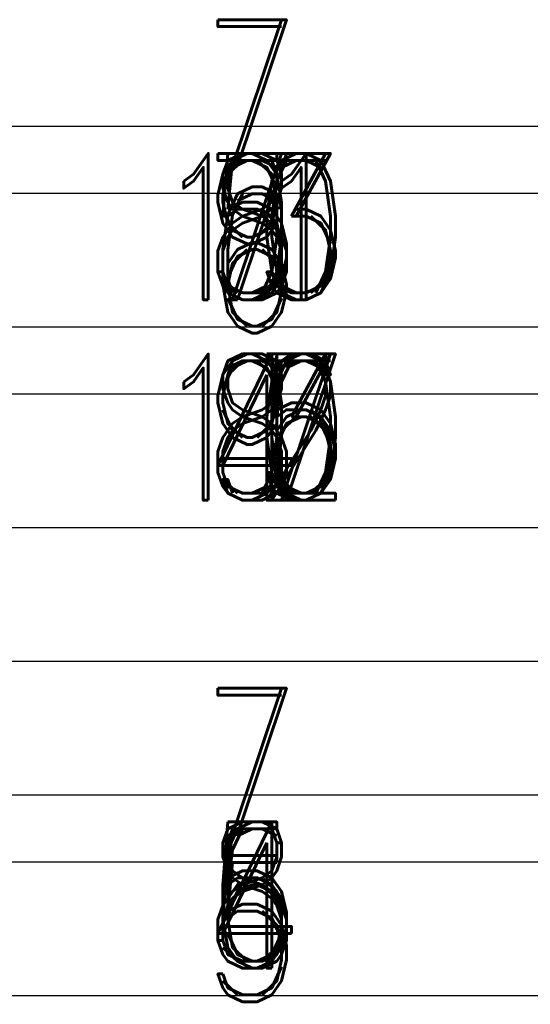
# Model space of a CAD drawing. Extents: x -2 to 113, y -136 to 16.
# Tile 136 of 256: x 78.19 to 82.01, y -95.7 to -88.34. Entities that reach past the tile are written whole.
import ezdxf
from ezdxf.enums import TextEntityAlignment as Align

# ---------------------------------------------------------------- set-up
doc = ezdxf.new("R2010")
doc.units = 0
doc.header["$MEASUREMENT"] = 0
doc.linetypes.add('SOLID', pattern=[0])
for name, color, linetype in [('10', 7, 'SOLID'), ('12', 7, 'SOLID'), ('14', 7, 'SOLID'), ('16', 7, 'SOLID'), ('18', 7, 'SOLID'), ('2', 7, 'SOLID'), ('20', 7, 'SOLID'), ('22', 7, 'SOLID'), ('24', 7, 'SOLID'), ('26', 7, 'SOLID'), ('27', 7, 'SOLID'), ('29', 7, 'SOLID'), ('30', 7, 'SOLID'), ('39', 7, 'SOLID'), ('4', 7, 'SOLID'), ('41', 7, 'SOLID'), ('43', 7, 'SOLID'), ('50', 7, 'SOLID'), ('52', 7, 'SOLID'), ('54', 7, 'SOLID'), ('57', 7, 'SOLID'), ('59', 7, 'SOLID'), ('6', 7, 'SOLID'), ('61', 7, 'SOLID'), ('63', 7, 'SOLID'), ('65', 7, 'SOLID'), ('67', 7, 'SOLID'), ('8', 7, 'SOLID')]:
    doc.layers.add(name, color=color, linetype=linetype)
doc.styles.add('ROMAND', font='romand', dxfattribs={"height": 1})

msp = doc.modelspace()

# ---------------------------------------------------------------- linework, layer by layer
at = {"layer": '10', "color": 7, "linetype": 'SOLID'}
for points in [[(60.0766, -90.6385), (82.1354, -90.6385)], [(60.0766, -92.1385), (82.1354, -92.1385)], [(60.0766, -95.6385), (82.1354, -95.6385)]]:
    msp.add_lwpolyline(points, dxfattribs=at)
at = {"layer": '12', "color": 7, "linetype": 'SOLID'}
for points in [[(60.0766, -89.1385), (82.1354, -89.1385)], [(60.0766, -90.6385), (82.1354, -90.6385)], [(60.0766, -94.1385), (82.1354, -94.1385)], [(60.0766, -95.6385), (82.1354, -95.6385)]]:
    msp.add_lwpolyline(points, dxfattribs=at)
at = {"layer": '14', "color": 7, "linetype": 'SOLID'}
for points in [[(60.0766, -89.1385), (82.1354, -89.1385)], [(60.0766, -90.6385), (82.1354, -90.6385)], [(60.0766, -94.1385), (82.1354, -94.1385)], [(60.0766, -95.6385), (82.1354, -95.6385)]]:
    msp.add_lwpolyline(points, dxfattribs=at)
at = {"layer": '16', "color": 7, "linetype": 'SOLID'}
for points in [[(60.0766, -89.1385), (82.1354, -89.1385)], [(60.0766, -91.1385), (82.1354, -91.1385)], [(60.0766, -94.1385), (82.1354, -94.1385)]]:
    msp.add_lwpolyline(points, dxfattribs=at)
at = {"layer": '18', "color": 7, "linetype": 'SOLID'}
for points in [[(60.0766, -90.6385), (82.1354, -90.6385)], [(60.0766, -92.1385), (82.1354, -92.1385)], [(60.0766, -95.6385), (82.1354, -95.6385)]]:
    msp.add_lwpolyline(points, dxfattribs=at)
at = {"layer": '2', "color": 7, "linetype": 'SOLID'}
for points in [[(60.0766, -89.1385), (82.1354, -89.1385)], [(60.0766, -90.6385), (82.1354, -90.6385)], [(60.0766, -94.1385), (82.1354, -94.1385)], [(60.0766, -95.6385), (82.1354, -95.6385)]]:
    msp.add_lwpolyline(points, dxfattribs=at)
at = {"layer": '20', "color": 7, "linetype": 'SOLID'}
for points in [[(60.0766, -89.1385), (82.1354, -89.1385)], [(60.0766, -90.6385), (82.1354, -90.6385)], [(60.0766, -94.1385), (82.1354, -94.1385)], [(60.0766, -95.6385), (82.1354, -95.6385)]]:
    msp.add_lwpolyline(points, dxfattribs=at)
at = {"layer": '22', "color": 7, "linetype": 'SOLID'}
for points in [[(60.0766, -90.6385), (82.1354, -90.6385)], [(60.0766, -92.1385), (82.1354, -92.1385)], [(60.0766, -95.6385), (82.1354, -95.6385)]]:
    msp.add_lwpolyline(points, dxfattribs=at)
at = {"layer": '24', "color": 7, "linetype": 'SOLID'}
for points in [[(60.0766, -90.6385), (82.1354, -90.6385)], [(60.0766, -92.1385), (82.1354, -92.1385)], [(60.0766, -95.6385), (82.1354, -95.6385)]]:
    msp.add_lwpolyline(points, dxfattribs=at)
at = {"layer": '26', "color": 7, "linetype": 'SOLID'}
for points in [[(60.0766, -89.1385), (82.1354, -89.1385)], [(60.0766, -90.6385), (82.1354, -90.6385)], [(60.0766, -94.1385), (82.1354, -94.1385)], [(60.0766, -95.6385), (82.1354, -95.6385)]]:
    msp.add_lwpolyline(points, dxfattribs=at)
at = {"layer": '27', "color": 7, "linetype": 'SOLID'}
for points in [[(60.0766, -89.6385), (82.1354, -89.6385)], [(60.0766, -93.1385), (82.1354, -93.1385)], [(60.0766, -94.6385), (82.1354, -94.6385)]]:
    msp.add_lwpolyline(points, dxfattribs=at)
at = {"layer": '29', "color": 7, "linetype": 'SOLID'}
for points in [[(60.0766, -89.1385), (82.1354, -89.1385)], [(60.0766, -90.6385), (82.1354, -90.6385)], [(60.0766, -94.1385), (82.1354, -94.1385)], [(60.0766, -95.6385), (82.1354, -95.6385)]]:
    msp.add_lwpolyline(points, dxfattribs=at)
at = {"layer": '30', "color": 7, "linetype": 'SOLID'}
for points in [[(60.0766, -90.6385), (82.1354, -90.6385)], [(60.0766, -92.1385), (82.1354, -92.1385)], [(60.0766, -95.6385), (82.1354, -95.6385)]]:
    msp.add_lwpolyline(points, dxfattribs=at)
at = {"layer": '39', "color": 7, "linetype": 'SOLID'}
for points in [[(60.0766, -90.6385), (82.1354, -90.6385)], [(60.0766, -92.1385), (82.1354, -92.1385)], [(60.0766, -95.6385), (82.1354, -95.6385)]]:
    msp.add_lwpolyline(points, dxfattribs=at)
at = {"layer": '4', "color": 7, "linetype": 'SOLID'}
for points in [[(60.0766, -89.1385), (82.1354, -89.1385)], [(60.0766, -90.6385), (82.1354, -90.6385)], [(60.0766, -94.1385), (82.1354, -94.1385)], [(60.0766, -95.6385), (82.1354, -95.6385)]]:
    msp.add_lwpolyline(points, dxfattribs=at)
at = {"layer": '41', "color": 7, "linetype": 'SOLID'}
for points in [[(60.0766, -90.6385), (82.1354, -90.6385)], [(60.0766, -92.1385), (82.1354, -92.1385)], [(60.0766, -95.6385), (82.1354, -95.6385)]]:
    msp.add_lwpolyline(points, dxfattribs=at)
at = {"layer": '43', "color": 7, "linetype": 'SOLID'}
for points in [[(60.0766, -90.6385), (82.1354, -90.6385)], [(60.0766, -92.1385), (82.1354, -92.1385)], [(60.0766, -95.6385), (82.1354, -95.6385)]]:
    msp.add_lwpolyline(points, dxfattribs=at)
at = {"layer": '50', "color": 7, "linetype": 'SOLID'}
for points in [[(60.0766, -89.1385), (82.1354, -89.1385)], [(60.0766, -90.6385), (82.1354, -90.6385)], [(60.0766, -94.1385), (82.1354, -94.1385)], [(60.0766, -95.6385), (82.1354, -95.6385)]]:
    msp.add_lwpolyline(points, dxfattribs=at)
at = {"layer": '52', "color": 7, "linetype": 'SOLID'}
for points in [[(60.0766, -90.6385), (82.1354, -90.6385)], [(60.0766, -92.1385), (82.1354, -92.1385)], [(60.0766, -95.6385), (82.1354, -95.6385)]]:
    msp.add_lwpolyline(points, dxfattribs=at)
at = {"layer": '54', "color": 7, "linetype": 'SOLID'}
for points in [[(60.0766, -89.1385), (82.1354, -89.1385)], [(60.0766, -90.6385), (82.1354, -90.6385)], [(60.0766, -94.1385), (82.1354, -94.1385)], [(60.0766, -95.6385), (82.1354, -95.6385)]]:
    msp.add_lwpolyline(points, dxfattribs=at)
at = {"layer": '57', "color": 7, "linetype": 'SOLID'}
for points in [[(60.0766, -90.6385), (82.1354, -90.6385)], [(60.0766, -92.1385), (82.1354, -92.1385)], [(60.0766, -95.6385), (82.1354, -95.6385)]]:
    msp.add_lwpolyline(points, dxfattribs=at)
at = {"layer": '59', "color": 7, "linetype": 'SOLID'}
for points in [[(60.0766, -90.6385), (82.1354, -90.6385)], [(60.0766, -92.1385), (82.1354, -92.1385)], [(60.0766, -95.6385), (82.1354, -95.6385)]]:
    msp.add_lwpolyline(points, dxfattribs=at)
at = {"layer": '6', "color": 7, "linetype": 'SOLID'}
for points in [[(60.0766, -90.6385), (82.1354, -90.6385)], [(60.0766, -92.1385), (82.1354, -92.1385)], [(60.0766, -95.6385), (82.1354, -95.6385)]]:
    msp.add_lwpolyline(points, dxfattribs=at)
at = {"layer": '61', "color": 7, "linetype": 'SOLID'}
for points in [[(60.0766, -90.6385), (82.1354, -90.6385)], [(60.0766, -92.1385), (82.1354, -92.1385)], [(60.0766, -95.6385), (82.1354, -95.6385)]]:
    msp.add_lwpolyline(points, dxfattribs=at)
at = {"layer": '63', "color": 7, "linetype": 'SOLID'}
for points in [[(60.0766, -90.6385), (82.1354, -90.6385)], [(60.0766, -92.1385), (82.1354, -92.1385)], [(60.0766, -95.6385), (82.1354, -95.6385)]]:
    msp.add_lwpolyline(points, dxfattribs=at)
at = {"layer": '65', "color": 7, "linetype": 'SOLID'}
for points in [[(60.0766, -89.1385), (82.1354, -89.1385)], [(60.0766, -90.6385), (82.1354, -90.6385)], [(60.0766, -94.1385), (82.1354, -94.1385)], [(60.0766, -95.6385), (82.1354, -95.6385)]]:
    msp.add_lwpolyline(points, dxfattribs=at)
at = {"layer": '67', "color": 7, "linetype": 'SOLID'}
for points in [[(60.0766, -89.1385), (82.1354, -89.1385)], [(60.0766, -90.6385), (82.1354, -90.6385)], [(60.0766, -94.1385), (82.1354, -94.1385)], [(60.0766, -95.6385), (82.1354, -95.6385)]]:
    msp.add_lwpolyline(points, dxfattribs=at)
at = {"layer": '8', "color": 7, "linetype": 'SOLID'}
for points in [[(60.0766, -89.1385), (82.1354, -89.1385)], [(60.0766, -90.6385), (82.1354, -90.6385)], [(60.0766, -94.1385), (82.1354, -94.1385)], [(60.0766, -95.6385), (82.1354, -95.6385)]]:
    msp.add_lwpolyline(points, dxfattribs=at)

# ---------------------------------------------------------------- texts
at = {"layer": '10', "color": 7, "style": 'ROMAND', "width": 0.78}
msp.add_text('10', height=1.09412, dxfattribs=at).set_placement((79.9295, -91.3885), align=Align.MIDDLE_CENTER)
at = {"layer": '12', "color": 7, "style": 'ROMAND', "width": 0.78}
for s, height, p in [('13', 1.09412, (79.9295, -89.8885)), ('8', 1.0941, (79.9295, -94.8885))]:
    msp.add_text(s, height=height, dxfattribs=at).set_placement(p, align=Align.MIDDLE_CENTER)
at = {"layer": '14', "color": 7, "style": 'ROMAND', "width": 0.78}
for s, p in [('7', (79.9295, -89.8885)), ('5', (79.9295, -94.8885))]:
    msp.add_text(s, height=1.0941, dxfattribs=at).set_placement(p, align=Align.MIDDLE_CENTER)
at = {"layer": '16', "color": 7, "style": 'ROMAND', "width": 0.78}
for s, p in [('6', (79.9295, -90.1385)), ('5', (79.9295, -95.1385))]:
    msp.add_text(s, height=1.0941, dxfattribs=at).set_placement(p, align=Align.MIDDLE_CENTER)
at = {"layer": '18', "color": 7, "style": 'ROMAND', "width": 0.78}
msp.add_text('12', height=1.09412, dxfattribs=at).set_placement((79.9295, -91.3885), align=Align.MIDDLE_CENTER)
at = {"layer": '2', "color": 7, "style": 'ROMAND', "width": 0.78}
for s, p in [('5', (79.9295, -89.8885)), ('6', (79.9295, -94.8885))]:
    msp.add_text(s, height=1.0941, dxfattribs=at).set_placement(p, align=Align.MIDDLE_CENTER)
at = {"layer": '20', "color": 7, "style": 'ROMAND', "width": 0.78}
for s, height, p in [('10', 1.09412, (79.9295, -89.8885)), ('6', 1.0941, (79.9295, -94.8885))]:
    msp.add_text(s, height=height, dxfattribs=at).set_placement(p, align=Align.MIDDLE_CENTER)
at = {"layer": '22', "color": 7, "style": 'ROMAND', "width": 0.78}
msp.add_text('4', height=1.0941, dxfattribs=at).set_placement((79.9295, -91.3885), align=Align.MIDDLE_CENTER)
at = {"layer": '24', "color": 7, "style": 'ROMAND', "width": 0.78}
msp.add_text('10', height=1.09412, dxfattribs=at).set_placement((79.9295, -91.3885), align=Align.MIDDLE_CENTER)
at = {"layer": '26', "color": 7, "style": 'ROMAND', "width": 0.78}
for s, p in [('8', (79.9295, -89.8885)), ('5', (79.9295, -94.8885))]:
    msp.add_text(s, height=1.0941, dxfattribs=at).set_placement(p, align=Align.MIDDLE_CENTER)
at = {"layer": '27', "color": 7, "style": 'ROMAND', "width": 0.78}
for p in [(79.9295, -88.8885), (79.9295, -93.8885)]:
    msp.add_text('7', height=1.0941, dxfattribs=at).set_placement(p, align=Align.MIDDLE_CENTER)
at = {"layer": '29', "color": 7, "style": 'ROMAND', "width": 0.78}
for s, p in [('5', (79.9295, -89.8885)), ('4', (79.9295, -94.8885))]:
    msp.add_text(s, height=1.0941, dxfattribs=at).set_placement(p, align=Align.MIDDLE_CENTER)
at = {"layer": '30', "color": 7, "style": 'ROMAND', "width": 0.78}
msp.add_text('8', height=1.0941, dxfattribs=at).set_placement((79.9295, -91.3885), align=Align.MIDDLE_CENTER)
at = {"layer": '39', "color": 7, "style": 'ROMAND', "width": 0.78}
msp.add_text('10', height=1.09412, dxfattribs=at).set_placement((79.9295, -91.3885), align=Align.MIDDLE_CENTER)
at = {"layer": '4', "color": 7, "style": 'ROMAND', "width": 0.78}
for s, height, p in [('13', 1.09412, (79.9295, -89.8885)), ('6', 1.0941, (79.9295, -94.8885))]:
    msp.add_text(s, height=height, dxfattribs=at).set_placement(p, align=Align.MIDDLE_CENTER)
at = {"layer": '41', "color": 7, "style": 'ROMAND', "width": 0.78}
msp.add_text('9', height=1.0941, dxfattribs=at).set_placement((79.9295, -91.3885), align=Align.MIDDLE_CENTER)
at = {"layer": '43', "color": 7, "style": 'ROMAND', "width": 0.78}
msp.add_text('13', height=1.09412, dxfattribs=at).set_placement((79.9295, -91.3885), align=Align.MIDDLE_CENTER)
at = {"layer": '50', "color": 7, "style": 'ROMAND', "width": 0.78}
for s, p in [('9', (79.9295, -89.8885)), ('8', (79.9295, -94.8885))]:
    msp.add_text(s, height=1.0941, dxfattribs=at).set_placement(p, align=Align.MIDDLE_CENTER)
at = {"layer": '52', "color": 7, "style": 'ROMAND', "width": 0.78}
msp.add_text('17', height=1.09412, dxfattribs=at).set_placement((79.9295, -91.3885), align=Align.MIDDLE_CENTER)
at = {"layer": '54', "color": 7, "style": 'ROMAND', "width": 0.78}
for s, height, p in [('11', 1.09412, (79.9295, -89.8885)), ('6', 1.0941, (79.9295, -94.8885))]:
    msp.add_text(s, height=height, dxfattribs=at).set_placement(p, align=Align.MIDDLE_CENTER)
at = {"layer": '57', "color": 7, "style": 'ROMAND', "width": 0.78}
msp.add_text('17', height=1.09412, dxfattribs=at).set_placement((79.9295, -91.3885), align=Align.MIDDLE_CENTER)
at = {"layer": '59', "color": 7, "style": 'ROMAND', "width": 0.78}
msp.add_text('8', height=1.0941, dxfattribs=at).set_placement((79.9295, -91.3885), align=Align.MIDDLE_CENTER)
at = {"layer": '6', "color": 7, "style": 'ROMAND', "width": 0.78}
msp.add_text('15', height=1.09412, dxfattribs=at).set_placement((79.9295, -91.3885), align=Align.MIDDLE_CENTER)
at = {"layer": '61', "color": 7, "style": 'ROMAND', "width": 0.78}
msp.add_text('16', height=1.09412, dxfattribs=at).set_placement((79.9295, -91.3885), align=Align.MIDDLE_CENTER)
at = {"layer": '63', "color": 7, "style": 'ROMAND', "width": 0.78}
msp.add_text('10', height=1.09412, dxfattribs=at).set_placement((79.9295, -91.3885), align=Align.MIDDLE_CENTER)
at = {"layer": '65', "color": 7, "style": 'ROMAND', "width": 0.78}
for s, p in [('8', (79.9295, -89.8885)), ('6', (79.9295, -94.8885))]:
    msp.add_text(s, height=1.0941, dxfattribs=at).set_placement(p, align=Align.MIDDLE_CENTER)
at = {"layer": '67', "color": 7, "style": 'ROMAND', "width": 0.78}
for s, height, p in [('10', 1.09412, (79.9295, -89.8885)), ('6', 1.0941, (79.9295, -94.8885))]:
    msp.add_text(s, height=height, dxfattribs=at).set_placement(p, align=Align.MIDDLE_CENTER)
at = {"layer": '8', "color": 7, "style": 'ROMAND', "width": 0.78}
for s, p in [('8', (79.9295, -89.8885)), ('5', (79.9295, -94.8885))]:
    msp.add_text(s, height=1.0941, dxfattribs=at).set_placement(p, align=Align.MIDDLE_CENTER)

doc.saveas('drawing.dxf')
